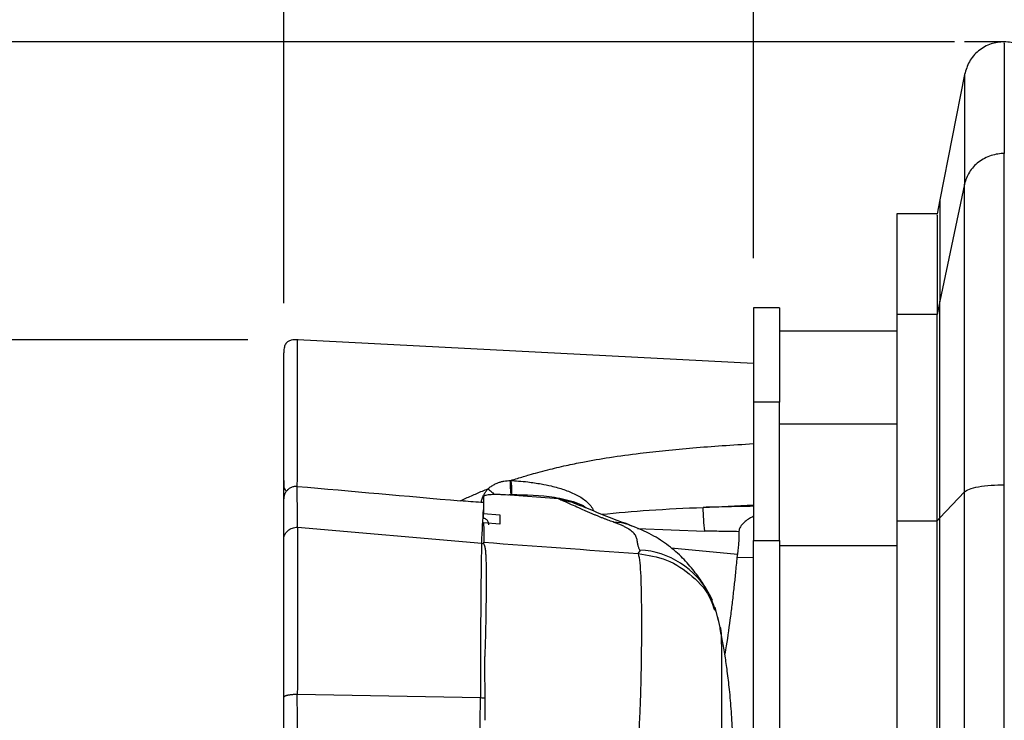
# Model space of a CAD drawing. Header units: millimetres. Extents: x 19 to 819, y 19 to 629.
# Tile 14 of 46: x 334 to 409, y 288 to 342. Entities that reach past the tile are written whole.
import ezdxf

# ---------------------------------------------------------------- set-up
doc = ezdxf.new("R2010")
doc.units = ezdxf.units.MM
doc.header["$LTSCALE"] = 3
doc.layers.add('DIMENSIONS', color=140, linetype='Continuous', lineweight=25)
doc.styles.add('SLDTEXTSTYLE0', font='TXT', dxfattribs={"width": 0.7})
doc.dimstyles.new('SLDDIMSTYLE0', dxfattribs={"dimtxt": 6.474023, "dimasz": 9.906, "dimexe": 0, "dimexo": 0.0625, "dimgap": 1.618506, "dimtad": 0, "dimtih": 1, "dimtoh": 1, "dimrnd": 1e-09, "dimzin": 4, "dimdsep": 46, "dimtxsty": 'SLDTEXTSTYLE0', "dimsah": 1, "dimcen": 0.09, "dimadec": 0, "dimazin": 1, "dimtfac": 1, "dimtofl": 0, "dimtmove": 0, "dimatfit": 3, "dimfxl": 0, "dimfrac": 2, "dimtolj": 1, "dimtzin": 12, "dimarcsym": 0})
doc.dimstyles.new('SLDDIMSTYLE1', dxfattribs={"dimtxt": 6.474023, "dimasz": 9.906, "dimexe": 0, "dimexo": 0.0625, "dimgap": 1.618506, "dimtad": 0, "dimtih": 1, "dimtoh": 1, "dimrnd": 1e-09, "dimzin": 4, "dimdsep": 46, "dimtxsty": 'SLDTEXTSTYLE0', "dimsah": 1, "dimcen": 0.09, "dimadec": 0, "dimazin": 1, "dimtfac": 1, "dimtmove": 0, "dimatfit": 0, "dimfxl": 0, "dimfrac": 2, "dimtolj": 1, "dimtzin": 12, "dimarcsym": 0})
doc.dimstyles.new('SLDDIMSTYLE2', dxfattribs={"dimtxt": 6.474023, "dimasz": 9.906, "dimexe": 0, "dimexo": 0.0625, "dimgap": 1.618506, "dimtad": 0, "dimtih": 1, "dimtoh": 1, "dimrnd": 1e-09, "dimzin": 12, "dimdsep": 46, "dimtxsty": 'SLDTEXTSTYLE0', "dimsah": 1, "dimcen": 0.09, "dimadec": 0, "dimazin": 3, "dimtfac": 1, "dimtofl": 0, "dimtmove": 0, "dimatfit": 3, "dimfxl": 0, "dimfrac": 2, "dimtolj": 1, "dimtzin": 12, "dimarcsym": 0})

# ---------------------------------------------------------------- blocks, each defined once
blk = doc.blocks.new('_D')
at = {"layer": 'DIMENSIONS'}
for p, q in [((405.443, 340.377), (295.765, 340.377)), ((305.29, 340.377), (305.29, 271.788)), ((295.671, 260.049), (293.497, 260.049)), ((293.497, 260.049), (293.497, 249.76)), ((314.909, 260.049), (317.083, 260.049)), ((317.083, 260.049), (317.083, 249.76)), ((293.497, 249.76), (295.671, 249.76)), ((317.083, 249.76), (314.909, 249.76)), ((305.29, 124.377), (305.29, 248.311)), ((405.443, 124.377), (295.765, 124.377))]:
    blk.add_line(p, q, dxfattribs=at)
for points in [[(305.29, 340.377), (303.766, 330.471), (306.814, 330.471)], [(305.29, 124.377), (306.814, 134.283), (303.766, 134.283)]]:
    blk.add_solid(points, dxfattribs=at)
at = {"layer": 'DIMENSIONS', "char_height": 6.35, "attachment_point": 1, "style": 'SLDTEXTSTYLE0'}
for s, insert in [('216.0', (292.978, 269.684)), ('8.50', (295.671, 257.945))]:
    blk.add_mtext(s, dxfattribs=dict(at, insert=insert))
blk = doc.blocks.new('_D_1')
at = {"layer": 'DIMENSIONS'}
for p, q in [((354.02, 320.343), (354.02, 372.694)), ((390.02, 323.787), (390.02, 372.694)), ((354.02, 363.169), (334.97, 363.169)), ((363.744, 363.169), (361.57, 363.169)), ((361.57, 363.169), (361.57, 352.88)), ((382.982, 363.169), (385.156, 363.169)), ((385.156, 363.169), (385.156, 352.88)), ((390.02, 363.169), (409.07, 363.169)), ((361.57, 352.88), (363.744, 352.88)), ((385.156, 352.88), (382.982, 352.88))]:
    blk.add_line(p, q, dxfattribs=at)
for points in [[(354.02, 363.169), (344.114, 364.693), (344.114, 361.645)], [(390.02, 363.169), (399.926, 361.645), (399.926, 364.693)]]:
    blk.add_solid(points, dxfattribs=at)
at = {"layer": 'DIMENSIONS', "char_height": 6.35, "attachment_point": 1, "style": 'SLDTEXTSTYLE0'}
for s, insert in [('36.0', (363.744, 372.804)), ('1.42', (363.744, 361.065))]:
    blk.add_mtext(s, dxfattribs=dict(at, insert=insert))
blk = doc.blocks.new('_D_2')
at = {"layer": 'DIMENSIONS'}
for p, q in [((390.02, 323.787), (390.02, 372.694)), ((521.485, 330.987), (521.485, 372.694)), ((390.02, 363.169), (439.853, 363.169)), ((448.625, 363.169), (446.451, 363.169)), ((446.451, 363.169), (446.451, 352.88)), ((467.863, 363.169), (470.037, 363.169)), ((470.037, 363.169), (470.037, 352.88)), ((521.485, 363.169), (476.636, 363.169)), ((446.451, 352.88), (448.625, 352.88)), ((470.037, 352.88), (467.863, 352.88))]:
    blk.add_line(p, q, dxfattribs=at)
for points in [[(390.02, 363.169), (399.926, 361.645), (399.926, 364.693)], [(521.485, 363.169), (511.579, 364.693), (511.579, 361.645)]]:
    blk.add_solid(points, dxfattribs=at)
at = {"layer": 'DIMENSIONS', "char_height": 6.35, "attachment_point": 1, "style": 'SLDTEXTSTYLE0'}
for s, insert in [('131.5', (445.932, 372.804)), ('5.18', (448.625, 361.065))]:
    blk.add_mtext(s, dxfattribs=dict(at, insert=insert))
blk = doc.blocks.new('_D_4')
at = {"layer": 'DIMENSIONS'}
for p, q in [((354.02, 320.343), (354.02, 400.451)), ((546.52, 303.216), (546.52, 400.451)), ((354.02, 390.926), (439.853, 390.926)), ((448.625, 390.926), (446.451, 390.926)), ((446.451, 390.926), (446.451, 380.637)), ((467.863, 390.926), (470.037, 390.926)), ((470.037, 390.926), (470.037, 380.637)), ((546.52, 390.926), (476.636, 390.926)), ((446.451, 380.637), (448.625, 380.637)), ((470.037, 380.637), (467.863, 380.637))]:
    blk.add_line(p, q, dxfattribs=at)
for points in [[(354.02, 390.926), (363.926, 389.402), (363.926, 392.45)], [(546.52, 390.926), (536.614, 392.45), (536.614, 389.402)]]:
    blk.add_solid(points, dxfattribs=at)
at = {"layer": 'DIMENSIONS', "char_height": 6.35, "attachment_point": 1, "style": 'SLDTEXTSTYLE0'}
for s, insert in [('192.5', (445.932, 400.561)), ('7.58', (448.625, 388.822))]:
    blk.add_mtext(s, dxfattribs=dict(at, insert=insert))
blk = doc.blocks.new('_D_5')
at = {"layer": 'DIMENSIONS'}
for p, q in [((351.263, 317.532), (321.175, 317.532)), ((330.7, 317.532), (330.7, 251.127)), ((321.081, 239.388), (318.907, 239.388)), ((318.907, 239.388), (318.907, 229.099)), ((340.319, 239.388), (342.493, 239.388)), ((342.493, 239.388), (342.493, 229.099)), ((318.907, 229.099), (321.081, 229.099)), ((342.493, 229.099), (340.319, 229.099)), ((330.7, 146.224), (330.7, 227.649)), ((351.263, 146.224), (321.175, 146.224))]:
    blk.add_line(p, q, dxfattribs=at)
for points in [[(330.7, 317.532), (329.176, 307.626), (332.224, 307.626)], [(330.7, 146.224), (332.224, 156.13), (329.176, 156.13)]]:
    blk.add_solid(points, dxfattribs=at)
at = {"layer": 'DIMENSIONS', "char_height": 6.35, "attachment_point": 1, "style": 'SLDTEXTSTYLE0'}
for s, insert in [('171.3', (318.388, 249.023)), ('6.74', (321.081, 237.284))]:
    blk.add_mtext(s, dxfattribs=dict(at, insert=insert))

msp = doc.modelspace()

# ---------------------------------------------------------------- linework, layer by layer
for p, q in [((406.211, 337.875), (404.323, 328.269)), ((409.253, 306.408), (409.253, 331.806)), ((406.211, 329.468), (404.323, 320.49)), ((406.211, 305.885), (406.211, 329.468)), ((404.323, 328.269), (404.108, 327.177)), ((404.108, 327.177), (401.02, 327.177)), ((404.323, 320.49), (404.108, 319.47)), ((404.323, 303.879), (404.323, 320.49)), ((392.02, 319.977), (390.02, 319.977)), ((404.108, 319.47), (401.02, 319.47)), ((404.108, 303.651), (404.108, 319.47)), ((401.02, 318.177), (392.02, 318.177)), ((390.02, 315.7), (355.073, 317.532)), ((392.02, 312.741), (390.02, 312.741)), ((401.02, 311.059), (392.02, 311.059)), ((404.323, 303.879), (406.211, 305.885)), ((375.084, 305.327), (371.017, 305.635)), ((376.001, 305.083), (375.084, 305.327)), ((369.34, 304.224), (370.587, 304.103)), ((369.344, 303.846), (369.34, 304.224)), ((370.593, 303.391), (369.346, 303.488)), ((401.02, 303.651), (404.108, 303.651)), ((404.108, 303.651), (404.323, 303.879)), ((355.067, 303.154), (369.196, 301.938)), ((381.136, 303.064), (386.301, 302.866)), ((390.02, 302.147), (392.02, 302.147)), ((388.791, 301.059), (383.707, 301.568)), ((392.02, 301.771), (401.02, 301.771)), ((388.762, 300.853), (390.02, 300.848)), ((387.109, 296.839), (386.652, 298.009)), ((386.656, 298.001), (386.868, 297.558)), ((387.07, 297.022), (387.313, 295.996)), ((369.094, 290.073), (355.064, 290.335))]:
    msp.add_line(p, q)
at = {"flags": 128}
for points in [[(379.271, 303.563), (379.905, 303.517), (380.389, 303.385)], [(380.389, 303.385), (380.508, 303.338), (380.668, 303.265)]]:
    msp.add_lwpolyline(points, dxfattribs=at)
msp.add_arc((380.969, 294.985), 6.438, 27.9404, 86.86826)
for points, knots in [([(409.253, 340.377), (408.908, 340.344), (408.196, 340.275), (407.246, 339.717), (406.516, 338.892), (406.31, 338.207), (406.211, 337.875)], [0, 0, 0, 0, 0.242448, 0.5, 0.757552, 1, 1, 1, 1]), ([(412.295, 337.875), (412.195, 338.207), (411.99, 338.892), (411.259, 339.717), (410.309, 340.275), (409.598, 340.344), (409.253, 340.377)], [0, 0, 0, 0, 0.242448, 0.5, 0.757552, 1, 1, 1, 1]), ([(409.253, 340.266), (409.253, 340.284), (409.253, 340.336), (409.253, 339.467), (409.253, 337.748), (409.253, 335.237), (409.253, 332.95), (409.253, 331.806)], [0, 0, 0, 0, 0.120032, 0.340054, 0.560132, 0.780045, 1, 1, 1, 1]), ([(406.211, 337.766), (406.211, 337.784), (406.211, 337.835), (406.211, 336.983), (406.211, 335.299), (406.211, 332.835), (406.211, 330.591), (406.211, 329.468)], [0, 0, 0, 0, 0.119902, 0.33972, 0.559709, 0.779721, 1, 1, 1, 1]), ([(409.253, 331.806), (408.925, 331.806), (408.577, 331.756), (407.898, 331.536), (407.569, 331.366), (406.997, 330.926), (406.755, 330.658), (406.394, 330.078), (406.274, 329.769), (406.211, 329.468)], [0, 0, 0, 0, 0.25, 0.25, 0.5, 0.5, 0.75, 0.75, 1, 1, 1, 1]), ([(404.323, 328.169), (404.323, 328.185), (404.323, 328.232), (404.323, 327.448), (404.323, 325.894), (404.323, 323.614), (404.323, 321.533), (404.323, 320.49)], [0, 0, 0, 0, 0.119331, 0.338292, 0.557907, 0.778342, 1, 1, 1, 1]), ([(401.02, 327.177), (401.02, 327.177), (401.02, 327.014), (401.02, 326.366), (401.02, 325.879), (401.02, 324.587), (401.02, 323.779), (401.02, 322.342), (401.02, 321.82), (401.02, 320.699), (401.02, 320.101), (401.02, 319.47)], [0.41910394, 0.41910394, 0.41910394, 0.41910394, 0.43914366, 0.43914366, 0.45925428, 0.45925428, 0.4795131, 0.4795131, 0.48970417, 0.48970417, 0.5, 0.5, 0.5, 0.5]), ([(404.108, 327.078), (404.108, 327.095), (404.108, 327.141), (404.108, 326.364), (404.108, 324.826), (404.108, 322.566), (404.108, 320.504), (404.108, 319.47)], [0, 0, 0, 0, 0.11926, 0.338115, 0.557684, 0.778171, 1, 1, 1, 1]), ([(390.02, 319.977), (390.02, 319.977), (390.02, 319.825), (390.02, 319.22), (390.02, 318.765), (390.02, 317.555), (390.02, 316.798), (390.02, 315.448), (390.02, 314.957), (390.02, 313.901), (390.02, 313.336), (390.02, 312.741)], [0.41910394, 0.41910394, 0.41910394, 0.41910394, 0.43914366, 0.43914366, 0.45925428, 0.45925428, 0.4795131, 0.4795131, 0.48970417, 0.48970417, 0.5, 0.5, 0.5, 0.5]), ([(392.02, 319.977), (392.02, 319.976), (392.02, 319.975), (392.02, 319.961), (392.02, 319.938), (392.02, 319.906), (392.02, 319.866), (392.02, 319.816), (392.02, 319.757), (392.02, 319.689), (392.02, 319.613), (392.02, 319.527), (392.02, 319.432), (392.02, 319.328), (392.02, 319.215), (392.02, 319.092), (392.02, 318.961), (392.02, 318.821), (392.02, 318.672), (392.02, 318.513), (392.02, 318.346), (392.02, 318.17), (392.02, 317.984), (392.02, 317.79), (392.02, 317.586), (392.02, 317.374), (392.02, 317.152), (392.02, 316.921), (392.02, 316.682), (392.02, 316.433), (392.02, 316.175), (392.02, 315.908), (392.02, 315.632), (392.02, 315.347), (392.02, 315.053), (392.02, 314.75), (392.02, 314.438), (392.02, 314.117), (392.02, 313.787), (392.02, 313.448), (392.02, 313.1), (392.02, 312.861), (392.02, 312.741)], [0, 0, 0, 0, 0.024458, 0.048916, 0.073377, 0.097842, 0.122315, 0.146797, 0.171291, 0.195798, 0.220321, 0.244862, 0.269423, 0.294007, 0.318615, 0.34325, 0.367913, 0.392608, 0.417336, 0.4421, 0.4669, 0.491741, 0.516622, 0.541548, 0.56652, 0.591539, 0.616608, 0.641729, 0.666905, 0.692136, 0.717425, 0.742775, 0.768186, 0.793662, 0.819203, 0.844813, 0.870492, 0.896242, 0.922067, 0.947967, 0.973944, 1, 1, 1, 1]), ([(401.02, 319.47), (401.02, 318.826), (401.02, 317.97), (401.02, 315.887), (401.02, 314.66), (401.02, 311.911), (401.02, 310.389), (401.02, 307.144), (401.02, 305.421), (401.02, 303.651)], [0, 0, 0, 0, 0.25, 0.25, 0.5, 0.5, 0.75, 0.75, 1, 1, 1, 1]), ([(355.132, 317.528), (354.948, 317.534), (354.683, 317.542), (354.356, 317.417), (354.162, 317.235), (354.051, 316.948), (354.007, 316.7), (354.026, 316.551), (354.03, 316.527)], [0, 0, 0, 0, 0.307947, 0.445055, 0.582914, 0.745577, 0.958588, 1, 1, 1, 1]), ([(355.062, 306.291), (355.066, 306.582), (355.075, 307.157), (355.072, 307.932), (355.073, 309.087), (355.072, 310.398), (355.073, 311.627), (355.073, 312.555), (355.073, 313.359), (355.073, 314.106), (355.073, 314.802), (355.073, 315.563), (355.073, 316.262), (355.072, 316.835), (355.072, 317.234), (355.073, 317.487), (355.073, 317.514), (355.073, 317.528)], [0, 0, 0, 0, 0.0236697, 0.0468913, 0.069777, 0.1366673, 0.2034037, 0.2694716, 0.331491, 0.3874717, 0.4475806, 0.5120675, 0.6108285, 0.7096279, 0.8081308, 0.9064767, 1, 1, 1, 1]), ([(354.02, 307.54), (354.02, 308.091), (354.02, 309.188), (354.02, 310.331), (354.02, 311.246), (354.02, 312.041), (354.02, 312.796), (354.02, 313.499), (354.02, 314.123), (354.02, 314.976), (354.02, 315.792), (354.02, 316.413), (354.02, 316.489), (354.02, 316.526)], [0, 0, 0, 0, 0.06312, 0.125723, 0.188759, 0.251963, 0.318953, 0.377959, 0.440755, 0.503428, 0.668982, 0.838924, 1, 1, 1, 1]), ([(390.02, 312.741), (390.02, 312.31), (390.02, 311.736), (390.02, 310.341), (390.02, 309.52), (390.02, 307.679), (390.02, 306.66), (390.02, 304.486), (390.02, 303.332), (390.02, 302.147)], [0, 0, 0, 0, 0.25, 0.25, 0.5, 0.5, 0.75, 0.75, 1, 1, 1, 1]), ([(392.02, 302.147), (392.02, 303.332), (392.02, 304.486), (392.02, 306.66), (392.02, 307.679), (392.02, 309.52), (392.02, 310.341), (392.02, 311.736), (392.02, 312.31), (392.02, 312.741)], [0, 0, 0, 0, 0.25, 0.25, 0.5, 0.5, 0.75, 0.75, 1, 1, 1, 1]), ([(371.408, 306.741), (371.586, 306.796), (372.062, 306.943), (372.757, 307.153), (373.529, 307.37), (374.474, 307.618), (375.619, 307.888), (377.193, 308.218), (379.078, 308.538), (381.199, 308.824), (383.33, 309.06), (385.428, 309.252), (387.673, 309.425), (389.223, 309.519), (390.02, 309.568)], [0, 0, 0, 0, 0.029816, 0.080046, 0.11714, 0.159304, 0.237532, 0.306659, 0.418102, 0.542938, 0.646356, 0.756985, 0.874858, 1, 1, 1, 1]), ([(354.02, 305.349), (354.02, 305.437), (354.02, 305.615), (354.02, 305.874), (354.02, 306.128), (354.02, 306.377), (354.02, 306.62), (354.02, 306.859), (354.02, 307.092), (354.02, 307.32), (354.02, 307.467), (354.02, 307.54)], [0, 0, 0, 0, 0.109544, 0.219304, 0.329355, 0.439775, 0.550638, 0.66202, 0.773993, 0.886629, 1, 1, 1, 1]), ([(354.022, 306.741), (354.022, 306.699), (354.021, 306.556), (354.019, 306.341), (354.027, 306.167), (354.109, 306.047), (354.214, 305.942), (354.238, 305.959), (354.248, 305.966)], [0, 0, 0, 0, 0.10826, 0.374293, 0.5469206, 0.7742797, 0.9113486, 1, 1, 1, 1]), ([(369.678, 306.103), (369.716, 306.136), (369.792, 306.201), (369.914, 306.29), (370.04, 306.371), (370.169, 306.444), (370.302, 306.509), (370.396, 306.546), (370.442, 306.565)], [0, 0, 0, 0, 0.176545, 0.348296, 0.515867, 0.679897, 0.841047, 1, 1, 1, 1]), ([(370.442, 306.565), (370.478, 306.578), (370.551, 306.605), (370.664, 306.639), (370.778, 306.668), (370.935, 306.702), (371.144, 306.731), (371.318, 306.738), (371.408, 306.741)], [0, 0, 0, 0, 0.123613, 0.245614, 0.366372, 0.486261, 0.734894, 1, 1, 1, 1]), ([(371.461, 305.666), (371.457, 305.695), (371.447, 305.758), (371.436, 305.862), (371.425, 305.98), (371.415, 306.112), (371.406, 306.272), (371.399, 306.443), (371.397, 306.608), (371.405, 306.699), (371.408, 306.741)], [0, 0, 0, 0, 0.073821, 0.160656, 0.260595, 0.3737, 0.500025, 0.684857, 0.851339, 1, 1, 1, 1]), ([(371.408, 306.741), (371.415, 306.718), (371.43, 306.67), (371.446, 306.587), (371.461, 306.49), (371.472, 306.377), (371.482, 306.224), (371.486, 306.04), (371.482, 305.842), (371.468, 305.721), (371.461, 305.666)], [0, 0, 0, 0, 0.08091, 0.171237, 0.27114, 0.380759, 0.500225, 0.694916, 0.861297, 1, 1, 1, 1]), ([(371.408, 306.741), (371.612, 306.73), (372.053, 306.707), (372.839, 306.626), (373.674, 306.504), (374.444, 306.344), (375.178, 306.155), (375.951, 305.896), (376.666, 305.548), (377.178, 305.196), (377.492, 304.882), (377.698, 304.617), (377.747, 304.444), (377.757, 304.406)], [0, 0, 0, 0, 0.087162, 0.188266, 0.33679, 0.446674, 0.523381, 0.659889, 0.793525, 0.861137, 0.923349, 0.983381, 1, 1, 1, 1]), ([(406.211, 305.885), (406.274, 305.953), (406.394, 306.022), (406.755, 306.151), (406.997, 306.211), (407.569, 306.31), (407.898, 306.348), (408.577, 306.397), (408.925, 306.408), (409.253, 306.408)], [0, 0, 0, 0, 0.25, 0.25, 0.5, 0.5, 0.75, 0.75, 1, 1, 1, 1]), ([(409.253, 158.347), (409.253, 161.413), (409.253, 164.49), (409.253, 170.652), (409.253, 173.735), (409.253, 182.968), (409.253, 189.137), (409.253, 201.484), (409.253, 207.661), (409.253, 220.017), (409.253, 226.197), (409.253, 238.558), (409.253, 244.738), (409.253, 257.094), (409.253, 263.271), (409.253, 275.617), (409.253, 281.787), (409.253, 291.019), (409.253, 294.102), (409.253, 300.264), (409.253, 303.342), (409.253, 306.408)], [0.0964849, 0.0964849, 0.0964849, 0.0964849, 0.1157842, 0.1157842, 0.1350205, 0.1350205, 0.1734212, 0.1734212, 0.2117322, 0.2117322, 0.25, 0.25, 0.2882678, 0.2882678, 0.3265789, 0.3265789, 0.3649795, 0.3649795, 0.3842158, 0.3842158, 0.4035151, 0.4035151, 0.4035151, 0.4035151]), ([(355.062, 306.292), (355.029, 306.292), (354.964, 306.292), (354.868, 306.282), (354.761, 306.263), (354.675, 306.236), (354.547, 306.184), (354.435, 306.12), (354.339, 306.041), (354.291, 305.995), (354.218, 305.918), (354.156, 305.829), (354.111, 305.741), (354.096, 305.709), (354.088, 305.689), (354.076, 305.659), (354.054, 305.598), (354.037, 305.525), (354.026, 305.453), (354.021, 305.403), (354.021, 305.366), (354.02, 305.349)], [0, 0, 0, 0, 0.058792, 0.116375, 0.172692, 0.254602, 0.279152, 0.425627, 0.491929, 0.514244, 0.553475, 0.696068, 0.726815, 0.750674, 0.765426, 0.771887, 0.814781, 0.896506, 0.924341, 0.964083, 1, 1, 1, 1]), ([(355.067, 303.153), (355.067, 303.268), (355.067, 303.494), (355.067, 303.815), (355.067, 304.116), (355.067, 304.396), (355.066, 304.657), (355.066, 304.9), (355.066, 305.126), (355.065, 305.335), (355.065, 305.528), (355.064, 305.707), (355.064, 305.872), (355.063, 306.023), (355.062, 306.162), (355.062, 306.249), (355.062, 306.292)], [0, 0, 0, 0, 0.0940465, 0.1846174, 0.2717111, 0.3553263, 0.4354618, 0.5121167, 0.5852902, 0.654982, 0.7211914, 0.7839184, 0.8431627, 0.8989244, 0.9512034, 1, 1, 1, 1]), ([(367.576, 305.185), (367.713, 305.251), (367.987, 305.382), (368.403, 305.57), (368.824, 305.754), (369.248, 305.932), (369.534, 306.046), (369.678, 306.103)], [0, 0, 0, 0, 0.197904, 0.396819, 0.596782, 0.797831, 1, 1, 1, 1]), ([(369.205, 305.27), (369.221, 305.317), (369.254, 305.411), (369.311, 305.544), (369.372, 305.67), (369.44, 305.788), (369.513, 305.9), (369.591, 306.005), (369.649, 306.07), (369.678, 306.103)], [0, 0, 0, 0, 0.151797, 0.300306, 0.445694, 0.588142, 0.727856, 0.865059, 1, 1, 1, 1]), ([(371.017, 305.635), (370.971, 305.638), (370.879, 305.645), (370.743, 305.653), (370.61, 305.659), (370.48, 305.663), (370.291, 305.666), (370.054, 305.664), (369.8, 305.649), (369.593, 305.623), (369.459, 305.591), (369.38, 305.557), (369.338, 305.525), (369.333, 305.501), (369.33, 305.488)], [0, 0, 0, 0, 0.050476, 0.100475, 0.150294, 0.200238, 0.250605, 0.375252, 0.500269, 0.624747, 0.749957, 0.833198, 0.916137, 1, 1, 1, 1]), ([(369.678, 306.103), (369.759, 306.038), (369.923, 305.908), (370.084, 305.749), (370.151, 305.658), (370.151, 305.658)], [0, 0, 0, 0, 0.499063, 0.998127, 1, 1, 1, 1]), ([(371.175, 305.623), (371.182, 305.626), (371.268, 305.664), (371.368, 305.665), (371.461, 305.666)], [0, 0, 0, 0, 0.075686, 1, 1, 1, 1]), ([(371.461, 305.666), (372.579, 305.651), (374.258, 305.628), (376.13, 305.172), (376.962, 304.863), (377.179, 304.652), (377.201, 304.631)], [0, 0, 0, 0, 0.56404, 0.847027, 0.984883, 1, 1, 1, 1]), ([(406.211, 158.869), (406.211, 161.915), (406.211, 164.971), (406.211, 171.091), (406.211, 174.153), (406.211, 183.321), (406.211, 189.447), (406.211, 201.706), (406.211, 207.838), (406.211, 220.106), (406.211, 226.241), (406.211, 238.513), (406.211, 244.649), (406.211, 256.916), (406.211, 263.049), (406.211, 275.308), (406.211, 281.434), (406.211, 290.602), (406.211, 293.664), (406.211, 299.783), (406.211, 302.84), (406.211, 305.885)], [0.0964849, 0.0964849, 0.0964849, 0.0964849, 0.1157842, 0.1157842, 0.1350205, 0.1350205, 0.1734212, 0.1734212, 0.2117322, 0.2117322, 0.25, 0.25, 0.2882678, 0.2882678, 0.3265789, 0.3265789, 0.3649795, 0.3649795, 0.3842158, 0.3842158, 0.4035151, 0.4035151, 0.4035151, 0.4035151]), ([(354.02, 302.17), (354.02, 302.284), (354.02, 302.51), (354.02, 302.838), (354.02, 303.156), (354.02, 303.464), (354.02, 303.763), (354.02, 304.052), (354.02, 304.331), (354.02, 304.601), (354.02, 304.86), (354.02, 305.111), (354.02, 305.269), (354.02, 305.349)], [0, 0, 0, 0, 0.0909266, 0.1818427, 0.2727506, 0.3636527, 0.4545513, 0.5454487, 0.6363473, 0.7272494, 0.8181573, 0.9090734, 1, 1, 1, 1]), ([(369.141, 305.056), (369.151, 305.093), (369.171, 305.165), (369.193, 305.235), (369.205, 305.27)], [0, 0, 0, 0, 0.502997, 1, 1, 1, 1]), ([(369.334, 305.043), (369.327, 305.044), (369.264, 305.047), (369.199, 305.052), (369.141, 305.056)], [0, 0, 0, 0, 0.108656, 1, 1, 1, 1]), ([(379.271, 303.563), (379.204, 303.586), (379.066, 303.635), (378.863, 303.71), (378.655, 303.79), (378.442, 303.873), (378.224, 303.96), (378.001, 304.051), (377.774, 304.146), (377.542, 304.244), (377.305, 304.347), (377.001, 304.48), (376.594, 304.662), (376.059, 304.901), (375.544, 305.129), (375.208, 305.274), (375.084, 305.327)], [0, 0, 0, 0, 0.038635, 0.079551, 0.122764, 0.168291, 0.216143, 0.266332, 0.318868, 0.37376, 0.431015, 0.490641, 0.598793, 0.741134, 0.904287, 1, 1, 1, 1]), ([(380.39, 303.385), (379.849, 303.585), (378.741, 303.994), (377.349, 304.576), (376.421, 304.945), (376.008, 305.109)], [0, 0, 0, 0, 0.346043, 0.708698, 1, 1, 1, 1]), ([(378.37, 304.158), (379.587, 304.27), (382.179, 304.509), (384.788, 304.62), (386.171, 304.68)], [0, 0, 0, 0, 0.4698, 1, 1, 1, 1]), ([(390.02, 304.765), (389.38, 304.753), (388.74, 304.741), (388.1, 304.727), (387.779, 304.72), (387.457, 304.712), (387.135, 304.704), (386.814, 304.697), (386.492, 304.688), (386.171, 304.68), (386.171, 304.68), (386.171, 304.68), (386.171, 304.68)], [22.569303, 22.569303, 22.569303, 22.569303, 24.545074, 24.545074, 24.545074, 25.537888, 25.537888, 25.537888, 26.530702, 26.530702, 26.530702, 26.531056, 26.531056, 26.531056, 26.531056]), ([(369.754, 303.351), (369.754, 303.369), (369.752, 303.413), (369.738, 303.488), (369.703, 303.58), (369.638, 303.68), (369.546, 303.764), (369.444, 303.821), (369.375, 303.838), (369.344, 303.846)], [0, 0, 0, 0, 0.0796293, 0.1885313, 0.3287415, 0.5007025, 0.6951461, 0.8620822, 1, 1, 1, 1]), ([(381.32, 301.413), (381.303, 301.448), (381.268, 301.516), (381.227, 301.616), (381.192, 301.719), (381.164, 301.835), (381.142, 301.97), (381.124, 302.099), (381.102, 302.227), (381.068, 302.345), (380.995, 302.521), (380.836, 302.739), (380.569, 302.956), (380.301, 303.118), (380.086, 303.231), (379.842, 303.343), (379.573, 303.454), (379.372, 303.526), (379.271, 303.563)], [0, 0, 0, 0, 0.046052, 0.090731, 0.134047, 0.186634, 0.249944, 0.323363, 0.368398, 0.432684, 0.490128, 0.618703, 0.738748, 0.791645, 0.844058, 0.896146, 0.948072, 1, 1, 1, 1]), ([(386.652, 298.009), (386.481, 298.312), (386.146, 298.907), (385.367, 299.965), (384.483, 300.954), (383.387, 301.884), (382.051, 302.73), (380.953, 303.163), (380.386, 303.386)], [0, 0, 0, 0, 0.153627, 0.302385, 0.46326, 0.634397, 0.811415, 1, 1, 1, 1]), ([(390.02, 304.001), (389.95, 303.962), (389.822, 303.891), (389.634, 303.774), (389.465, 303.656), (389.244, 303.477), (389.053, 303.269), (388.946, 303.05), (388.915, 302.918), (388.912, 302.852), (388.91, 302.818)], [0, 0, 0, 0, 0.140393, 0.253698, 0.385372, 0.501727, 0.754613, 0.880601, 0.938844, 1, 1, 1, 1]), ([(401.02, 303.651), (401.02, 300.694), (401.02, 297.727), (401.02, 291.788), (401.02, 288.818), (401.02, 279.925), (401.02, 273.984), (401.02, 262.1), (401.02, 256.156), (401.02, 244.268), (401.02, 238.323), (401.02, 226.432), (401.02, 220.487), (401.02, 208.599), (401.02, 202.655), (401.02, 190.771), (401.02, 184.83), (401.02, 175.936), (401.02, 172.966), (401.02, 167.028), (401.02, 164.06), (401.02, 161.104)], [0.0964849, 0.0964849, 0.0964849, 0.0964849, 0.1157842, 0.1157842, 0.1350205, 0.1350205, 0.1734212, 0.1734212, 0.2117322, 0.2117322, 0.25, 0.25, 0.2882678, 0.2882678, 0.3265789, 0.3265789, 0.3649795, 0.3649795, 0.3842158, 0.3842158, 0.4035151, 0.4035151, 0.4035151, 0.4035151]), ([(404.108, 161.104), (404.108, 164.06), (404.108, 167.028), (404.108, 172.966), (404.108, 175.936), (404.108, 184.83), (404.108, 190.771), (404.108, 202.655), (404.108, 208.599), (404.108, 220.487), (404.108, 226.432), (404.108, 238.323), (404.108, 244.268), (404.108, 256.156), (404.108, 262.1), (404.108, 273.984), (404.108, 279.925), (404.108, 288.818), (404.108, 291.788), (404.108, 297.727), (404.108, 300.694), (404.108, 303.651)], [0.0964849, 0.0964849, 0.0964849, 0.0964849, 0.1157842, 0.1157842, 0.1350205, 0.1350205, 0.1734212, 0.1734212, 0.2117322, 0.2117322, 0.25, 0.25, 0.2882678, 0.2882678, 0.3265789, 0.3265789, 0.3649795, 0.3649795, 0.3842158, 0.3842158, 0.4035151, 0.4035151, 0.4035151, 0.4035151]), ([(404.323, 160.876), (404.323, 163.841), (404.323, 166.818), (404.323, 172.775), (404.323, 175.754), (404.323, 184.676), (404.323, 190.636), (404.323, 202.558), (404.323, 208.521), (404.323, 220.448), (404.323, 226.413), (404.323, 238.342), (404.323, 244.307), (404.323, 256.234), (404.323, 262.196), (404.323, 274.119), (404.323, 280.079), (404.323, 289), (404.323, 291.98), (404.323, 297.937), (404.323, 300.913), (404.323, 303.879)], [0.0964849, 0.0964849, 0.0964849, 0.0964849, 0.1157842, 0.1157842, 0.1350205, 0.1350205, 0.1734212, 0.1734212, 0.2117322, 0.2117322, 0.25, 0.25, 0.2882678, 0.2882678, 0.3265789, 0.3265789, 0.3649795, 0.3649795, 0.3842158, 0.3842158, 0.4035151, 0.4035151, 0.4035151, 0.4035151]), ([(354.02, 302.17), (354.02, 302.289), (354.043, 302.417), (354.145, 302.665), (354.226, 302.785), (354.432, 302.978), (354.557, 303.053), (354.815, 303.142), (354.946, 303.158), (355.067, 303.153)], [0, 0, 0, 0, 0.25, 0.25, 0.5, 0.5, 0.75, 0.75, 1, 1, 1, 1]), ([(355.107, 302.142), (355.107, 302.188), (355.107, 302.279), (355.107, 302.405), (355.108, 302.523), (355.107, 302.635), (355.107, 302.742), (355.107, 302.835), (355.107, 302.902), (355.107, 302.938), (355.108, 302.966), (355.108, 302.997), (355.108, 303.028), (355.108, 303.05), (355.108, 303.063), (355.107, 303.073), (355.106, 303.086), (355.105, 303.098), (355.101, 303.11), (355.097, 303.118), (355.092, 303.128), (355.082, 303.141), (355.072, 303.149), (355.067, 303.153)], [0, 0, 0, 0, 0.100569, 0.201629, 0.298762, 0.397142, 0.501322, 0.606367, 0.683135, 0.720911, 0.733011, 0.782718, 0.838335, 0.853373, 0.87475, 0.889893, 0.897574, 0.927667, 0.941309, 0.94597, 0.964352, 0.982394, 1, 1, 1, 1]), ([(388.91, 302.818), (388.45, 302.826), (387.581, 302.84), (386.711, 302.858), (386.301, 302.866)], [0, 0, 0, 0, 0.528657, 1, 1, 1, 1]), ([(388.91, 302.818), (388.91, 302.739), (388.911, 302.602), (388.908, 302.394), (388.901, 302.192), (388.884, 301.905), (388.851, 301.526), (388.812, 301.219), (388.791, 301.059)], [0, 0, 0, 0, 0.13822, 0.240554, 0.359201, 0.485206, 0.731669, 1, 1, 1, 1]), ([(354.02, 301.222), (354.02, 301.265), (354.02, 301.35), (354.02, 301.469), (354.02, 301.581), (354.02, 301.687), (354.02, 301.794), (354.02, 301.9), (354.02, 301.998), (354.02, 302.087), (354.02, 302.14), (354.02, 302.17)], [0, 0, 0, 0, 0.1002928, 0.2004212, 0.3004309, 0.4003676, 0.5002772, 0.6254681, 0.7498426, 0.8600454, 1, 1, 1, 1]), ([(355.107, 298.765), (355.107, 298.856), (355.107, 299.036), (355.107, 299.298), (355.107, 299.553), (355.107, 299.802), (355.107, 300.043), (355.107, 300.278), (355.107, 300.505), (355.107, 300.726), (355.107, 300.938), (355.107, 301.144), (355.107, 301.376), (355.107, 301.63), (355.107, 301.899), (355.107, 302.061), (355.107, 302.142)], [0, 0, 0, 0, 0.063357, 0.126696, 0.190047, 0.253466, 0.317016, 0.380738, 0.444616, 0.508535, 0.572543, 0.636833, 0.701529, 0.800339, 0.899919, 1, 1, 1, 1]), ([(369.196, 301.938), (369.194, 301.905), (369.193, 301.868), (369.191, 301.828), (369.189, 301.787), (369.188, 301.743), (369.186, 301.696), (369.183, 301.602), (369.18, 301.495), (369.177, 301.375), (369.171, 301.134), (369.165, 300.842), (369.16, 300.494), (369.157, 300.32), (369.154, 300.133), (369.151, 299.934), (369.149, 299.736), (369.146, 299.526), (369.144, 299.305), (369.138, 298.865), (369.134, 298.382), (369.129, 297.853), (369.127, 297.589), (369.125, 297.313), (369.122, 297.028), (369.12, 296.742), (369.118, 296.446), (369.117, 296.144), (369.113, 295.54), (369.109, 294.907), (369.106, 294.245), (369.105, 293.913), (369.103, 293.574), (369.102, 293.228), (369.101, 292.881), (369.1, 292.527), (369.099, 292.168), (369.097, 291.81), (369.096, 291.447), (369.096, 291.08), (369.095, 290.896), (369.095, 290.711), (369.094, 290.526), (369.094, 290.433), (369.094, 290.34), (369.094, 290.246), (369.094, 290.189), (369.094, 290.131), (369.094, 290.073)], [0.106347, 0.106347, 0.106347, 0.106347, 0.668686, 0.668686, 0.668686, 1.232377, 1.232377, 1.232377, 2.359758, 2.359758, 2.359758, 4.614522, 4.614522, 4.614522, 5.741904, 5.741904, 5.741904, 6.869286, 6.869286, 6.869286, 9.124049, 9.124049, 9.124049, 10.251431, 10.251431, 10.251431, 11.378813, 11.378813, 11.378813, 13.633576, 13.633576, 13.633576, 14.760958, 14.760958, 14.760958, 15.88834, 15.88834, 15.88834, 17.015722, 17.015722, 17.015722, 17.579413, 17.579413, 17.579413, 17.861258, 17.861258, 17.861258, 18.035362, 18.035362, 18.035362, 18.035362]), ([(369.435, 292.946), (369.441, 293.065), (369.454, 293.308), (369.469, 293.674), (369.483, 294.05), (369.496, 294.435), (369.507, 294.828), (369.516, 295.229), (369.525, 295.637), (369.54, 296.401), (369.555, 297.447), (369.566, 298.691), (369.568, 299.756), (369.558, 300.515), (369.535, 301.02), (369.509, 301.305), (369.481, 301.505), (369.453, 301.649), (369.418, 301.778), (369.378, 301.855), (369.359, 301.891)], [0, 0, 0, 0, 0.027162, 0.055447, 0.084861, 0.115426, 0.147174, 0.180146, 0.214392, 0.249973, 0.377252, 0.49986, 0.629271, 0.749891, 0.815248, 0.874941, 0.90782, 0.937473, 0.970825, 1, 1, 1, 1]), ([(390.02, 268.945), (390.02, 274.497), (390.02, 280.041), (390.02, 291.111), (390.02, 296.65), (390.02, 302.147)], [0, 0, 0, 0, 0.5, 0.5, 1, 1, 1, 1]), ([(392.02, 302.147), (392.02, 301.565), (392.02, 300.404), (392.02, 298.66), (392.02, 296.916), (392.02, 295.172), (392.02, 293.427), (392.02, 291.683), (392.02, 289.939), (392.02, 288.195), (392.02, 286.451), (392.02, 284.707), (392.02, 282.963), (392.02, 281.219), (392.02, 279.475), (392.02, 277.731), (392.02, 275.986), (392.02, 274.242), (392.02, 272.498), (392.02, 270.754), (392.02, 269.01), (392.02, 267.265), (392.02, 265.521), (392.02, 263.777), (392.02, 262.033), (392.02, 260.288), (392.02, 258.544), (392.02, 256.8), (392.02, 255.055), (392.02, 253.311), (392.02, 251.567), (392.02, 249.822), (392.02, 248.078), (392.02, 246.333), (392.02, 244.589), (392.02, 242.845), (392.02, 241.1), (392.02, 239.356), (392.02, 237.611), (392.02, 235.867), (392.02, 234.122), (392.02, 231.735), (392.02, 228.705), (392.02, 225.032), (392.02, 221.359), (392.02, 217.687), (392.02, 214.014), (392.02, 210.342), (392.02, 206.669), (392.02, 202.997), (392.02, 199.324), (392.02, 195.652), (392.02, 191.98), (392.02, 188.308), (392.02, 184.635), (392.02, 180.963), (392.02, 177.291), (392.02, 173.619), (392.02, 169.948), (392.02, 166.275), (392.02, 163.831), (392.02, 162.608)], [0, 0, 0, 0, 0.012677, 0.025341, 0.037992, 0.05063, 0.063256, 0.075869, 0.088471, 0.101062, 0.113641, 0.12621, 0.138768, 0.151317, 0.163855, 0.176384, 0.188905, 0.201416, 0.213919, 0.226415, 0.238902, 0.251383, 0.263856, 0.276323, 0.288783, 0.301238, 0.313687, 0.326131, 0.33857, 0.351005, 0.363436, 0.375862, 0.388286, 0.400706, 0.413123, 0.425538, 0.437951, 0.450363, 0.462773, 0.475182, 0.487591, 0.499999, 0.526122, 0.552247, 0.578379, 0.604521, 0.630675, 0.656845, 0.683034, 0.709247, 0.735485, 0.761752, 0.788052, 0.814387, 0.840761, 0.867177, 0.893639, 0.920148, 0.94671, 0.973326, 1, 1, 1, 1]), ([(354.02, 300.599), (354.02, 300.656), (354.02, 300.768), (354.02, 300.927), (354.02, 301.08), (354.02, 301.175), (354.02, 301.222)], [0, 0, 0, 0, 0.249352, 0.49908, 0.749259, 1, 1, 1, 1]), ([(381.191, 301.144), (381.24, 300.966), (381.28, 300.731), (381.311, 300.437), (381.342, 300.144), (381.365, 299.793), (381.382, 299.385), (381.4, 298.977), (381.413, 298.515), (381.422, 298.004), (381.431, 297.494), (381.436, 296.935), (381.439, 296.331), (381.441, 295.728), (381.44, 295.079), (381.435, 294.395), (381.43, 293.71), (381.422, 292.99), (381.408, 292.245), (381.395, 291.5), (381.376, 290.72), (381.348, 289.919), (381.334, 289.518), (381.318, 289.113), (381.3, 288.704), (381.281, 288.295), (381.261, 287.883), (381.238, 287.466)], [0, 0, 0, 0, 0.125, 0.125, 0.125, 0.25, 0.25, 0.25, 0.375, 0.375, 0.375, 0.5, 0.5, 0.5, 0.625, 0.625, 0.625, 0.75, 0.75, 0.75, 0.875, 0.875, 0.875, 0.9375, 0.9375, 0.9375, 1, 1, 1, 1]), ([(381.191, 301.144), (381.932, 301.022), (383.456, 300.77), (385.396, 299.473), (386.654, 298.066), (386.955, 297.063), (387.034, 296.8)], [0, 0, 0, 0, 0.2865769, 0.5895289, 0.8924809, 1, 1, 1, 1]), ([(354.02, 299.859), (354.02, 299.925), (354.02, 300.056), (354.02, 300.244), (354.02, 300.426), (354.02, 300.542), (354.02, 300.599)], [0, 0, 0, 0, 0.249034, 0.498653, 0.748941, 1, 1, 1, 1]), ([(388.762, 300.853), (388.722, 300.445), (388.648, 299.69), (388.528, 298.556), (388.403, 297.463), (388.308, 296.719), (388.262, 296.353)], [0, 0, 0, 0, 0.271706, 0.503641, 0.755513, 1, 1, 1, 1]), ([(388.791, 301.059), (388.786, 301.031), (388.775, 300.963), (388.767, 300.894), (388.762, 300.853)], [0, 0, 0, 0, 0.408002, 1, 1, 1, 1]), ([(354.02, 298.045), (354.02, 298.129), (354.02, 298.296), (354.02, 298.539), (354.02, 298.776), (354.02, 299.006), (354.02, 299.23), (354.02, 299.446), (354.02, 299.657), (354.02, 299.792), (354.02, 299.859)], [0, 0, 0, 0, 0.1250869, 0.2500118, 0.3748432, 0.4996497, 0.6245002, 0.7494631, 0.874607, 1, 1, 1, 1]), ([(355.108, 296.406), (355.107, 296.512), (355.107, 296.724), (355.107, 297.035), (355.107, 297.339), (355.107, 297.638), (355.107, 297.93), (355.107, 298.215), (355.107, 298.494), (355.107, 298.675), (355.107, 298.765)], [0, 0, 0, 0, 0.125725, 0.251171, 0.376379, 0.501381, 0.626207, 0.750888, 0.875467, 1, 1, 1, 1]), ([(354.02, 293.315), (354.02, 293.442), (354.02, 293.696), (354.02, 294.071), (354.02, 294.439), (354.02, 294.799), (354.02, 295.153), (354.02, 295.5), (354.02, 295.928), (354.02, 296.429), (354.02, 296.992), (354.02, 297.534), (354.02, 297.875), (354.02, 298.045)], [0, 0, 0, 0, 0.072464, 0.144528, 0.21624, 0.287651, 0.358812, 0.429773, 0.500587, 0.625933, 0.750768, 0.875365, 1, 1, 1, 1]), ([(387.546, 294.998), (387.494, 295.319), (387.386, 295.983), (387.206, 296.541), (387.113, 296.828)], [0, 0, 0, 0, 0.484652, 1, 1, 1, 1]), ([(355.107, 293.728), (355.107, 293.847), (355.107, 294.084), (355.107, 294.435), (355.107, 294.78), (355.107, 295.118), (355.107, 295.449), (355.107, 295.774), (355.107, 296.093), (355.107, 296.302), (355.108, 296.406)], [0, 0, 0, 0, 0.126961, 0.253912, 0.380267, 0.505502, 0.629901, 0.753535, 0.876788, 1, 1, 1, 1]), ([(388.262, 296.353), (388.161, 295.588), (388.033, 294.615), (387.864, 293.647), (387.828, 293.439)], [0, 0, 0, 0, 0.786014, 1, 1, 1, 1]), ([(385.752, 270.707), (386.023, 271.89), (386.525, 274.081), (387.219, 277.14), (387.829, 279.71), (388.186, 281.825), (388.358, 283.474), (388.428, 284.756), (388.453, 285.998), (388.434, 287.392), (388.349, 289.015), (388.203, 290.631), (388.057, 291.855), (387.94, 292.713), (387.818, 293.545), (387.678, 294.36), (387.564, 294.872), (387.495, 295.221), (387.476, 295.315)], [0, 0, 0, 0, 0.157971, 0.292771, 0.404745, 0.495057, 0.563403, 0.609466, 0.645884, 0.695385, 0.758048, 0.818802, 0.86864, 0.889746, 0.9104, 0.958255, 0.988669, 1, 1, 1, 1]), ([(387.477, 295.509), (387.502, 295.422), (387.531, 295.323), (387.539, 295.07), (387.54, 295.038)], [0, 0, 0, 0, 0.87245, 1, 1, 1, 1]), ([(387.54, 295.038), (387.548, 294.869), (387.565, 294.503), (387.564, 293.63), (387.569, 292.489), (387.577, 291.109), (387.586, 289.554), (387.579, 287.881), (387.541, 286.708), (387.522, 286.124)], [0, 0, 0, 0, 0.125069, 0.270139, 0.415313, 0.560824, 0.706586, 0.853777, 1, 1, 1, 1]), ([(355.064, 290.334), (355.071, 290.393), (355.083, 290.513), (355.095, 290.693), (355.103, 290.894), (355.106, 291.05), (355.107, 291.16), (355.107, 291.201), (355.107, 291.241), (355.107, 291.325), (355.107, 291.597), (355.107, 291.902), (355.107, 292.29), (355.107, 292.674), (355.107, 293.187), (355.107, 293.551), (355.107, 293.728)], [0, 0, 0, 0, 0.051028, 0.103054, 0.15568, 0.223646, 0.237775, 0.251327, 0.259391, 0.271982, 0.324264, 0.496645, 0.539475, 0.66636, 0.837674, 1, 1, 1, 1]), ([(354.02, 290.122), (354.02, 290.265), (354.02, 290.539), (354.02, 290.945), (354.02, 291.344), (354.02, 291.793), (354.02, 292.283), (354.02, 292.808), (354.02, 293.147), (354.02, 293.315)], [0, 0, 0, 0, 0.130282, 0.249794, 0.373638, 0.499247, 0.669656, 0.8365, 1, 1, 1, 1]), ([(369.475, 288.36), (369.474, 288.498), (369.472, 288.772), (369.468, 289.18), (369.465, 289.583), (369.461, 289.981), (369.458, 290.374), (369.454, 290.761), (369.451, 291.142), (369.448, 291.517), (369.445, 291.884), (369.441, 292.245), (369.438, 292.599), (369.436, 292.831), (369.435, 292.946)], [0, 0, 0, 0, 0.08665, 0.172829, 0.258494, 0.343605, 0.428123, 0.512008, 0.595223, 0.677731, 0.759496, 0.840485, 0.920663, 1, 1, 1, 1]), ([(354.02, 231.878), (354.02, 232.455), (354.02, 233.609), (354.02, 235.341), (354.02, 237.072), (354.02, 238.802), (354.02, 240.532), (354.02, 242.261), (354.02, 243.989), (354.02, 245.717), (354.02, 247.445), (354.02, 249.172), (354.02, 250.898), (354.02, 252.624), (354.02, 254.349), (354.02, 256.074), (354.02, 257.798), (354.02, 259.521), (354.02, 261.748), (354.02, 264.477), (354.02, 267.704), (354.02, 270.925), (354.02, 274.139), (354.02, 277.348), (354.02, 280.551), (354.02, 283.748), (354.02, 286.94), (354.02, 289.061), (354.02, 290.122)], [0, 0, 0, 0, 0.029516, 0.059023, 0.088523, 0.118017, 0.147505, 0.17699, 0.206472, 0.235953, 0.265433, 0.294914, 0.324396, 0.353882, 0.383372, 0.412867, 0.442368, 0.471877, 0.501395, 0.556829, 0.612237, 0.667627, 0.723005, 0.778381, 0.83376, 0.889152, 0.944562, 1, 1, 1, 1]), ([(355.064, 290.335), (355.027, 290.335), (354.954, 290.335), (354.847, 290.332), (354.743, 290.327), (354.644, 290.319), (354.55, 290.31), (354.463, 290.298), (354.381, 290.285), (354.305, 290.271), (354.236, 290.254), (354.175, 290.236), (354.123, 290.217), (354.079, 290.196), (354.046, 290.174), (354.029, 290.153), (354.022, 290.136), (354.021, 290.127), (354.021, 290.122)], [0, 0, 0, 0, 0.0679621, 0.1349572, 0.2007594, 0.2654877, 0.3293638, 0.392662, 0.4557991, 0.5191994, 0.5832054, 0.6480744, 0.7139675, 0.7810405, 0.8496212, 0.9201554, 0.9599411, 1, 1, 1, 1]), ([(355.107, 231.878), (355.107, 232.442), (355.107, 233.558), (355.107, 235.213), (355.107, 236.831), (355.107, 238.412), (355.107, 239.955), (355.107, 241.461), (355.107, 242.93), (355.107, 244.361), (355.107, 245.755), (355.106, 247.111), (355.106, 248.43), (355.106, 249.712), (355.106, 250.955), (355.105, 252.162), (355.105, 253.331), (355.105, 254.463), (355.104, 255.557), (355.104, 256.614), (355.104, 257.633), (355.103, 258.615), (355.103, 259.56), (355.102, 260.468), (355.101, 262.238), (355.1, 264.858), (355.097, 268.311), (355.094, 271.686), (355.09, 274.985), (355.086, 278.205), (355.081, 281.348), (355.076, 284.414), (355.07, 287.402), (355.066, 289.365), (355.064, 290.335)], [0, 0, 0, 0, 0.028737, 0.056845, 0.084323, 0.11117, 0.137388, 0.162974, 0.18793, 0.212254, 0.235948, 0.25901, 0.28144, 0.30324, 0.324408, 0.344945, 0.36485, 0.384125, 0.402769, 0.420782, 0.438165, 0.454917, 0.471039, 0.486532, 0.501394, 0.56171, 0.6208, 0.678662, 0.735294, 0.790696, 0.844867, 0.897808, 0.949519, 1, 1, 1, 1]), ([(369.066, 270.197), (369.067, 270.751), (369.068, 271.86), (369.07, 273.522), (369.072, 275.183), (369.074, 276.843), (369.076, 278.501), (369.078, 280.159), (369.081, 281.815), (369.083, 283.469), (369.086, 285.123), (369.088, 286.775), (369.091, 288.425), (369.093, 289.524), (369.094, 290.073)], [0, 0, 0, 0, 0.083196, 0.166416, 0.249662, 0.332933, 0.416228, 0.499549, 0.582895, 0.666266, 0.749662, 0.833083, 0.916529, 1, 1, 1, 1]), ([(369.461, 290.028), (369.417, 290.041), (369.359, 290.052), (369.23, 290.068), (369.16, 290.072), (369.094, 290.073)], [0, 0, 0, 0, 0.5, 0.5, 1, 1, 1, 1])]:
    msp.add_open_spline(points, degree=3, knots=knots)
for points in [[(355.062, 306.293), (359.233, 305.922), (363.404, 305.553), (367.576, 305.185)], [(369.141, 305.056), (368.62, 305.097), (368.098, 305.139), (367.576, 305.185)], [(369.33, 305.488), (369.334, 305.09), (369.337, 304.668), (369.34, 304.224)], [(369.196, 301.938), (369.243, 302.91), (369.291, 303.764), (369.339, 304.498)], [(386.171, 304.68), (387.455, 304.752), (388.736, 304.814), (390.02, 304.869)], [(386.301, 302.866), (386.231, 303.442), (386.187, 304.061), (386.171, 304.68)], [(369.346, 303.488), (369.35, 303.017), (369.354, 302.523), (369.358, 302.007)], [(370.587, 304.103), (370.589, 303.872), (370.591, 303.634), (370.593, 303.391)], [(369.196, 301.938), (369.249, 301.934), (369.305, 301.92), (369.359, 301.896)], [(369.359, 301.897), (369.359, 301.936), (369.358, 301.972), (369.358, 302.007)], [(369.358, 302.007), (373.302, 301.719), (377.246, 301.432), (381.191, 301.144)], [(369.359, 301.891), (369.359, 301.893), (369.359, 301.894), (369.359, 301.896)], [(381.32, 301.413), (381.367, 301.324), (381.164, 301.24), (381.191, 301.144)]]:
    msp.add_open_spline(points, degree=3)
at = {"layer": 'DIMENSIONS'}
msp.add_line((409.253, 340.377), (406.198, 340.377), dxfattribs=at)

# ---------------------------------------------------------------- dimensions: what is measured, and where the dimension line sits
for base, p1, p2, angle, dimstyle, picture, middle in [((546.52, 390.926), (354.02, 316.533), (546.52, 299.406), 0.00007, 'SLDDIMSTYLE2', '_D_4', (458.244, 390.926)), ((390.02, 363.169), (354.02, 316.533), (390.02, 319.977), 0.00007, 'SLDDIMSTYLE1', '_D_1', (373.363, 363.169)), ((521.4852, 363.169), (390.0204, 319.9773), (521.4852, 327.1773), 0, 'SLDDIMSTYLE2', '_D_2', (458.2443, 363.169)), ((305.29, 340.377), (409.253, 124.377), (409.253, 340.377), 90, 'SLDDIMSTYLE0', '_D', (305.29, 260.049)), ((330.7, 146.224), (355.073, 317.532), (355.073, 146.224), 89.99995, 'SLDDIMSTYLE2', '_D_5', (330.7, 239.388))]:
    dim = msp.add_linear_dim(base=base, p1=p1, p2=p2, angle=angle, dimstyle=dimstyle, dxfattribs=at)
    dim.commit()
    dim.dimension.update_dxf_attribs({"geometry": picture, "text_midpoint": middle, "dimtype": 160})

doc.saveas('drawing.dxf')
